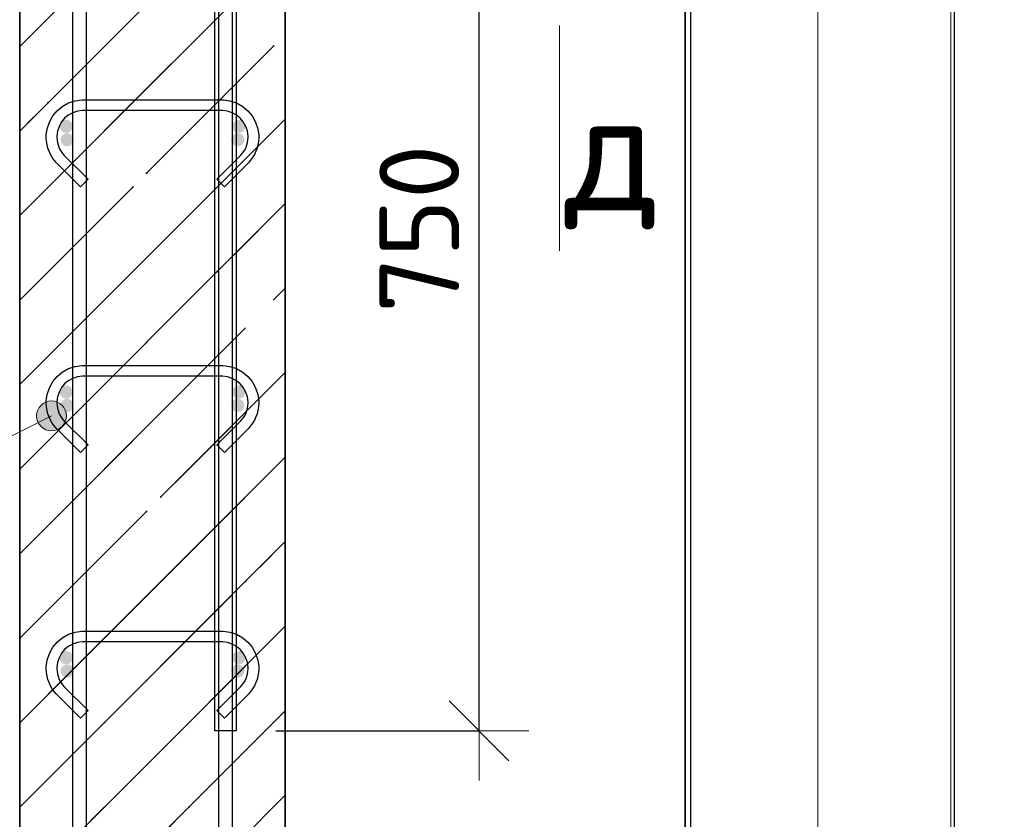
# Model space of a CAD drawing. Header units: millimetres. Extents: x -24871 to 40608, y -2869 to 48080.
# Tile 23 of 119: x -21203 to -20461, y 45482 to 46084. Entities that reach past the tile are written whole.
import ezdxf

# ---------------------------------------------------------------- set-up
doc = ezdxf.new("R2010")
doc.units = ezdxf.units.MM
doc.header["$PDMODE"] = 65
doc.linetypes.add('______11', pattern=[150, 120, -15, 0, -15])
doc.linetypes.add('______5', pattern=[330, 240, -30, 30, -30])
for name, color, linetype, lineweight in [('Standard', 7, 'Continuous', 25), ('Арм.стержн. Арматура края', 96, 'Continuous', 35), ('Арм.стержн. вертикальными 1', 22, 'Continuous', 35), ('Арм.стержн.горизонт. 1', 180, 'Continuous', 35), ('Размерная линия_ общее', 7, 'Continuous', 13)]:
    doc.layers.add(name, color=color, linetype=linetype, lineweight=lineweight)
doc.layers.add('Арм.стержн. вертикальными 2', color=7, linetype='Continuous', lineweight=35, true_color=0x006e00)
doc.layers.add('Арм.стержн.Стяжки', color=7, linetype='Continuous', lineweight=35, true_color=0x501e0f)
doc.styles.add('ISOCPEUR', font='ISOCPEUR')
doc.dimstyles.new('DIMSTYLE_15', dxfattribs={"dimtxt": 60, "dimasz": 75, "dimexe": 0, "dimexo": 0, "dimgap": 30, "dimtad": 2, "dimdec": 0, "dimrnd": 5, "dimzin": 12, "dimdsep": 46, "dimtxsty": 'ISOCPEUR', "dimblk1": 'ALL_ML_STRICH', "dimblk2": 'ALL_ML_STRICH', "dimsah": 1, "dimcen": 0, "dimclrd": 7, "dimclre": 256, "dimclrt": 7, "dimadec": 0, "dimazin": 0, "dimtfac": 1, "dimtdec": 0, "dimtix": 1, "dimtmove": 2, "dimatfit": 3, "dimfxl": 0, "dimtzin": 0, "dimlwd": 0, "dimlwe": -3, "dimarcsym": 0})
doc.dimstyles.new('DIMSTYLE_5', dxfattribs={"dimtxt": 66, "dimasz": 75, "dimexe": 0, "dimexo": 0, "dimgap": 33, "dimtad": 2, "dimdec": 0, "dimrnd": 5, "dimzin": 12, "dimdsep": 46, "dimtxsty": 'ISOCPEUR', "dimblk1": 'ALL_ML_STRICH', "dimblk2": 'ALL_ML_STRICH', "dimsah": 1, "dimcen": 0, "dimclrd": 7, "dimclre": 256, "dimclrt": 7, "dimadec": 0, "dimazin": 0, "dimtfac": 1, "dimtdec": 0, "dimtix": 1, "dimtmove": 2, "dimatfit": 3, "dimfxl": 0, "dimtzin": 0, "dimlwd": 0, "dimlwe": -3, "dimarcsym": 0})

# ---------------------------------------------------------------- blocks, each defined once
blk = doc.blocks.new('ALL_ML_STRICH')
at = {"color": 0, "linetype": 'ByBlock', "lineweight": -2}
for p, q in [((0, -0.5), (0, 0.5)), ((-0.3, -0.3), (0.3, 0.3)), ((-1, 0), (0.5, 0))]:
    blk.add_line(p, q, dxfattribs=at)
blk = doc.blocks.new('*D88')
at = {"layer": 'DEFPOINTS', "color": 7, "linetype": 'Continuous', "lineweight": 13, "transparency": 33554687}
for p in [(-20880.78, 46299.08), (-21002.84, 43109.08), (-20498.78, 43109.08)]:
    blk.add_point(p, dxfattribs=at)
at = {"layer": 'Размерная линия_ общее', "color": 253, "linetype": 'Continuous', "lineweight": -2, "true_color": 0xa0a0a0, "transparency": 33554687}
for p, q in [((-20860.78, 46299.08), (-20498.78, 46299.08)), ((-20982.84, 43109.08), (-20498.78, 43109.08))]:
    blk.add_line(p, q, dxfattribs=at)
at = {"layer": 'Размерная линия_ общее', "color": 7, "linetype": 'Continuous', "lineweight": -2, "transparency": 33554687}
blk.add_line((-20498.78, 43109.08), (-20498.78, 46299.08), dxfattribs=at)
at = {"layer": 'Размерная линия_ общее', "color": 7, "linetype": 'Continuous', "lineweight": 13, "transparency": 33554687, "xscale": 75, "yscale": 75, "zscale": 75}
for p, rotation in [((-20498.78, 46299.08), 90), ((-20498.78, 43109.08), 270)]:
    blk.add_blockref('ALL_ML_STRICH', p, dxfattribs=dict(at, rotation=rotation))
at = {"layer": 'Размерная линия_ общее', "color": 7, "linetype": 'Continuous', "lineweight": 13, "transparency": 33554687, "insert": (-20546.78, 44713.98), "char_height": 66, "width": 264, "attachment_point": 5, "rotation": 90, "style": 'ISOCPEUR'}
blk.add_mtext('\\A1;{3190}', dxfattribs=at)
blk = doc.blocks.new('*D91')
at = {"layer": 'DEFPOINTS', "color": 7, "linetype": 'Continuous', "lineweight": 13, "transparency": 33554687}
for p in [(-21037.84, 46204.08), (-21037.84, 43204.08), (-20697.44, 43204.08)]:
    blk.add_point(p, dxfattribs=at)
at = {"layer": 'Размерная линия_ общее', "color": 253, "linetype": 'Continuous', "lineweight": -2, "true_color": 0xa0a0a0, "transparency": 33554687}
for p, q in [((-21017.84, 46204.08), (-20697.44, 46204.08)), ((-21017.84, 43204.08), (-20697.44, 43204.08))]:
    blk.add_line(p, q, dxfattribs=at)
at = {"layer": 'Размерная линия_ общее', "color": 7, "linetype": 'Continuous', "lineweight": -2, "transparency": 33554687}
blk.add_line((-20697.44, 43204.08), (-20697.44, 46204.08), dxfattribs=at)
at = {"layer": 'Размерная линия_ общее', "color": 7, "linetype": 'Continuous', "lineweight": 13, "transparency": 33554687, "xscale": 75, "yscale": 75, "zscale": 75}
for p, rotation in [((-20697.44, 46204.08), 90), ((-20697.44, 43204.08), 270)]:
    blk.add_blockref('ALL_ML_STRICH', p, dxfattribs=dict(at, rotation=rotation))
at = {"layer": 'Размерная линия_ общее', "color": 7, "linetype": 'Continuous', "lineweight": 13, "transparency": 33554687, "insert": (-20778.44, 44482.08), "char_height": 66, "width": 3.3, "attachment_point": 1, "rotation": 90, "line_spacing_factor": 0.60241, "style": 'ISOCPEUR'}
blk.add_mtext('\\W0.91;15х200=3000', dxfattribs=at)
blk = doc.blocks.new('*D95')
at = {"layer": 'DEFPOINTS', "color": 7, "linetype": 'Continuous', "lineweight": 13, "transparency": 33554687}
for p in [(-21002.84, 46299.08), (-21039.84, 45549.08), (-20856.91, 45549.08)]:
    blk.add_point(p, dxfattribs=at)
at = {"layer": 'Standard', "color": 251, "linetype": 'Continuous', "lineweight": -2, "true_color": 0x656565, "transparency": 33554687}
for p, q in [((-20972.84, 46299.08), (-20856.91, 46299.08)), ((-21009.84, 45549.08), (-20856.91, 45549.08))]:
    blk.add_line(p, q, dxfattribs=at)
at = {"layer": 'Standard', "color": 7, "linetype": 'Continuous', "lineweight": -2, "transparency": 33554687}
blk.add_line((-20856.91, 45549.08), (-20856.91, 46299.08), dxfattribs=at)
at = {"layer": 'Standard', "color": 7, "linetype": 'Continuous', "lineweight": 13, "transparency": 33554687, "xscale": 75, "yscale": 75, "zscale": 75}
for p, rotation in [((-20856.91, 46299.08), 90), ((-20856.91, 45549.08), 270)]:
    blk.add_blockref('ALL_ML_STRICH', p, dxfattribs=dict(at, rotation=rotation))
at = {"layer": 'Standard', "color": 7, "linetype": 'Continuous', "lineweight": 13, "transparency": 33554687, "insert": (-20901.91, 45927.08), "char_height": 60, "width": 180, "attachment_point": 5, "rotation": 90, "style": 'ISOCPEUR'}
blk.add_mtext('\\A1;{750}', dxfattribs=at)

msp = doc.modelspace()

# ---------------------------------------------------------------- hatches: boundary and pattern name
at = {"layer": 'Standard', "linetype": 'Continuous', "lineweight": 35, "transparency": 33554687}
h = msp.add_hatch(dxfattribs=at)
h.set_pattern_fill('__________541', scale=30, angle=135, style=0, pattern_type=2)
h.set_pattern_definition([(225, (0, 0), (63.63961, -63.63961), [120, -15, 0, -15]), (225, (31.82, -31.82), (63.63961, -63.63961), [240, -30, 30, -30])])
h.paths.add_polyline_path([(-21002.84, 46299.08), (-21202.84, 46299.08), (-21202.84, 43109.08), (-21002.84, 43109.08)], flags=0)
at = {"layer": 'Арм.стержн. Арматура края', "linetype": 'Continuous', "lineweight": 50, "transparency": 33554687}
for points in [[(-21162.1, 45994.08), (-21162.48, 45995.99), (-21163.56, 45997.61), (-21165.18, 45998.7), (-21167.1, 45999.08), (-21169.01, 45998.7), (-21170.63, 45997.61), (-21171.72, 45995.99), (-21172.1, 45994.08), (-21171.72, 45992.17), (-21170.63, 45990.54), (-21169.01, 45989.46), (-21167.1, 45989.08), (-21165.18, 45989.46), (-21163.56, 45990.54), (-21162.48, 45992.17)], [(-21033.57, 45994.08), (-21033.96, 45995.99), (-21035.04, 45997.61), (-21036.66, 45998.7), (-21038.57, 45999.08), (-21040.49, 45998.7), (-21042.11, 45997.61), (-21043.19, 45995.99), (-21043.57, 45994.08), (-21043.19, 45992.17), (-21042.11, 45990.54), (-21040.49, 45989.46), (-21038.57, 45989.08), (-21036.66, 45989.46), (-21035.04, 45990.54), (-21033.96, 45992.17)], [(-21162.1, 45794.08), (-21162.48, 45795.99), (-21163.56, 45797.61), (-21165.18, 45798.7), (-21167.1, 45799.08), (-21169.01, 45798.7), (-21170.63, 45797.61), (-21171.72, 45795.99), (-21172.1, 45794.08), (-21171.72, 45792.17), (-21170.63, 45790.54), (-21169.01, 45789.46), (-21167.1, 45789.08), (-21165.18, 45789.46), (-21163.56, 45790.54), (-21162.48, 45792.17)], [(-21033.57, 45794.08), (-21033.96, 45795.99), (-21035.04, 45797.61), (-21036.66, 45798.7), (-21038.57, 45799.08), (-21040.49, 45798.7), (-21042.11, 45797.61), (-21043.19, 45795.99), (-21043.57, 45794.08), (-21043.19, 45792.17), (-21042.11, 45790.54), (-21040.49, 45789.46), (-21038.57, 45789.08), (-21036.66, 45789.46), (-21035.04, 45790.54), (-21033.96, 45792.17)], [(-21162.1, 45594.08), (-21162.48, 45595.99), (-21163.56, 45597.61), (-21165.18, 45598.7), (-21167.1, 45599.08), (-21169.01, 45598.7), (-21170.63, 45597.61), (-21171.72, 45595.99), (-21172.1, 45594.08), (-21171.72, 45592.17), (-21170.63, 45590.54), (-21169.01, 45589.46), (-21167.1, 45589.08), (-21165.18, 45589.46), (-21163.56, 45590.54), (-21162.48, 45592.17)], [(-21033.57, 45594.08), (-21033.96, 45595.99), (-21035.04, 45597.61), (-21036.66, 45598.7), (-21038.57, 45599.08), (-21040.49, 45598.7), (-21042.11, 45597.61), (-21043.19, 45595.99), (-21043.57, 45594.08), (-21043.19, 45592.17), (-21042.11, 45590.54), (-21040.49, 45589.46), (-21038.57, 45589.08), (-21036.66, 45589.46), (-21035.04, 45590.54), (-21033.96, 45592.17)]]:
    msp.add_hatch(color=4, dxfattribs=at).paths.add_polyline_path(points)
at = {"layer": 'Арм.стержн.горизонт. 1', "linetype": 'Continuous', "lineweight": 50, "transparency": 33554687}
for points in [[(-21162.84, 46004.08), (-21163.22, 46005.99), (-21164.3, 46007.61), (-21165.92, 46008.7), (-21167.84, 46009.08), (-21169.75, 46008.7), (-21171.37, 46007.61), (-21172.46, 46005.99), (-21172.84, 46004.08), (-21172.46, 46002.17), (-21171.37, 46000.54), (-21169.75, 45999.46), (-21167.84, 45999.08), (-21165.92, 45999.46), (-21164.3, 46000.54), (-21163.22, 46002.17)], [(-21032.84, 46004.08), (-21033.22, 46005.99), (-21034.3, 46007.61), (-21035.92, 46008.7), (-21037.84, 46009.08), (-21039.75, 46008.7), (-21041.37, 46007.61), (-21042.46, 46005.99), (-21042.84, 46004.08), (-21042.46, 46002.17), (-21041.37, 46000.54), (-21039.75, 45999.46), (-21037.84, 45999.08), (-21035.92, 45999.46), (-21034.3, 46000.54), (-21033.22, 46002.17)], [(-21162.84, 45804.08), (-21163.22, 45805.99), (-21164.3, 45807.61), (-21165.92, 45808.7), (-21167.84, 45809.08), (-21169.75, 45808.7), (-21171.37, 45807.61), (-21172.46, 45805.99), (-21172.84, 45804.08), (-21172.46, 45802.17), (-21171.37, 45800.54), (-21169.75, 45799.46), (-21167.84, 45799.08), (-21165.92, 45799.46), (-21164.3, 45800.54), (-21163.22, 45802.17)], [(-21032.84, 45804.08), (-21033.22, 45805.99), (-21034.3, 45807.61), (-21035.92, 45808.7), (-21037.84, 45809.08), (-21039.75, 45808.7), (-21041.37, 45807.61), (-21042.46, 45805.99), (-21042.84, 45804.08), (-21042.46, 45802.17), (-21041.37, 45800.54), (-21039.75, 45799.46), (-21037.84, 45799.08), (-21035.92, 45799.46), (-21034.3, 45800.54), (-21033.22, 45802.17)], [(-21162.84, 45604.08), (-21163.22, 45605.99), (-21164.3, 45607.61), (-21165.92, 45608.7), (-21167.84, 45609.08), (-21169.75, 45608.7), (-21171.37, 45607.61), (-21172.46, 45605.99), (-21172.84, 45604.08), (-21172.46, 45602.17), (-21171.37, 45600.54), (-21169.75, 45599.46), (-21167.84, 45599.08), (-21165.92, 45599.46), (-21164.3, 45600.54), (-21163.22, 45602.17)], [(-21032.84, 45604.08), (-21033.22, 45605.99), (-21034.3, 45607.61), (-21035.92, 45608.7), (-21037.84, 45609.08), (-21039.75, 45608.7), (-21041.37, 45607.61), (-21042.46, 45605.99), (-21042.84, 45604.08), (-21042.46, 45602.17), (-21041.37, 45600.54), (-21039.75, 45599.46), (-21037.84, 45599.08), (-21035.92, 45599.46), (-21034.3, 45600.54), (-21033.22, 45602.17)]]:
    msp.add_hatch(color=4, dxfattribs=at).paths.add_polyline_path(points)
at = {"layer": 'Арм.стержн.Стяжки', "linetype": 'Continuous', "lineweight": 13, "transparency": 33554687}
for points in [[(-21190.01, 45786.82), (-21179.51, 45774.97), (-21188.21, 45792.25)], [(-21188.21, 45792.25), (-21173.78, 45776.09), (-21183.89, 45796.19)], [(-21188.21, 45792.25), (-21179.51, 45774.97), (-21173.78, 45776.09)], [(-21183.89, 45796.19), (-21169.46, 45780.02), (-21178.16, 45797.31)], [(-21183.89, 45796.19), (-21173.78, 45776.09), (-21169.46, 45780.02)], [(-21178.16, 45797.31), (-21169.46, 45780.02), (-21167.66, 45785.46)], [(-21178.16, 45797.31), (-21167.66, 45785.46), (-21172.72, 45795.51)], [(-21172.72, 45795.51), (-21167.66, 45785.46), (-21168.78, 45791.19)], [(-21184.95, 45776.77), (-21190.01, 45786.82), (-21188.89, 45781.08)], [(-21190.01, 45786.82), (-21184.95, 45776.77), (-21179.51, 45774.97)]]:
    msp.add_hatch(color=7, dxfattribs=at).paths.add_polyline_path(points)

# ---------------------------------------------------------------- linework, layer by layer
at = {"layer": 'Standard', "color": 52, "linetype": 'Continuous', "lineweight": 13, "transparency": 33554687}
for p, q in [((-20701.6, 47549.08), (-20701.6, 42674.95)), ((-20701.6, 42674.95), (-20701.6, 47549.08))]:
    msp.add_line(p, q, dxfattribs=at)
at = {"layer": 'Standard', "color": 52, "linetype": 'Continuous', "lineweight": -3, "transparency": 33554687}
for p, q in [((-20701.6, 47549.08), (-20701.6, 42674.95)), ((-20701.6, 42674.95), (-20701.6, 47549.08))]:
    msp.add_line(p, q, dxfattribs=at)
at = {"layer": 'Standard', "color": 7, "linetype": 'Continuous', "lineweight": 35, "transparency": 33554687}
for p, q in [((-21202.84, 46299.08), (-21202.84, 43109.08)), ((-21202.84, 46299.08), (-21202.84, 43109.08)), ((-21002.84, 43109.08), (-21002.84, 46299.08)), ((-21002.84, 43109.08), (-21002.84, 46299.08))]:
    msp.add_line(p, q, dxfattribs=at)
at = {"layer": 'Standard', "color": 253, "linetype": '______5', "lineweight": 35, "true_color": 0xababab, "transparency": 33554687}
for p, q in [((-21202.84, 46064.23), (-21002.84, 46264.23)), ((-21202.84, 45936.95), (-21002.84, 46136.95)), ((-21202.84, 45809.67), (-21002.84, 46009.67)), ((-21202.84, 45682.39), (-21002.84, 45882.39)), ((-21202.84, 45555.12), (-21002.84, 45755.12)), ((-21202.84, 45427.84), (-21002.84, 45627.84)), ((-21202.84, 45300.56), (-21002.84, 45500.56))]:
    msp.add_line(p, q, dxfattribs=at)
at = {"layer": 'Standard', "color": 253, "linetype": '______11', "lineweight": 35, "true_color": 0xababab, "transparency": 33554687}
for p, q in [((-21202.84, 46000.59), (-21002.84, 46200.59)), ((-21202.84, 45873.31), (-21002.84, 46073.31)), ((-21202.84, 45746.03), (-21002.84, 45946.03)), ((-21202.84, 45618.76), (-21002.84, 45818.76)), ((-21202.84, 45491.48), (-21002.84, 45691.48)), ((-21202.84, 45364.2), (-21002.84, 45564.2))]:
    msp.add_line(p, q, dxfattribs=at)
at = {"layer": 'Standard', "color": 7, "linetype": 'Continuous', "lineweight": 13, "transparency": 33554687}
msp.add_line((-20796.33, 46080.11), (-20796.33, 45910.51), dxfattribs=at)
for points in [[(-21726.62, 42474.95), (-20501.6, 42474.95), (-20501.6, 47749.08), (-21726.62, 47749.08), (-21726.62, 42474.95)], [(-21626.62, 42574.95), (-20601.6, 42574.95), (-20601.6, 47649.08), (-21626.62, 47649.08), (-21626.62, 42574.95)]]:
    msp.add_lwpolyline(points, dxfattribs=at)
at = {"layer": 'Арм.стержн. вертикальными 1', "color": 4, "linetype": 'Continuous', "lineweight": 25, "transparency": 33554687}
for points in [[(-21162.84, 43109.08), (-21162.84, 47309.08), (-21152.84, 47309.08), (-21152.84, 43109.08), (-21162.84, 43109.08)], [(-21162.84, 43109.08), (-21162.84, 47309.08), (-21152.84, 47309.08), (-21152.84, 43109.08), (-21162.84, 43109.08)], [(-21162.84, 43109.08), (-21162.84, 47309.08), (-21152.84, 47309.08), (-21152.84, 43109.08), (-21162.84, 43109.08)], [(-21052.84, 43109.08), (-21052.84, 47309.08), (-21042.84, 47309.08), (-21042.84, 43109.08), (-21052.84, 43109.08)], [(-21052.84, 43109.08), (-21052.84, 47309.08), (-21042.84, 47309.08), (-21042.84, 43109.08), (-21052.84, 43109.08)], [(-21052.84, 43109.08), (-21052.84, 47309.08), (-21042.84, 47309.08), (-21042.84, 43109.08), (-21052.84, 43109.08)]]:
    msp.add_lwpolyline(points, dxfattribs=at)
at = {"layer": 'Арм.стержн. вертикальными 2', "color": 7, "linetype": 'Continuous', "lineweight": 25, "transparency": 33554687}
msp.add_lwpolyline([(-21039.84, 47499.08), (-21039.84, 45549.08), (-21055.84, 45549.08), (-21055.84, 47499.08), (-21039.84, 47499.08)], dxfattribs=at)
msp.add_lwpolyline([(-21039.84, 47499.08), (-21039.84, 45549.08), (-21055.84, 45549.08), (-21055.84, 47499.08), (-21039.84, 47499.08)], dxfattribs=at)
msp.add_lwpolyline([(-21039.84, 47499.08), (-21039.84, 45549.08), (-21055.84, 45549.08), (-21055.84, 47499.08), (-21039.84, 47499.08)], dxfattribs=at)
msp.add_lwpolyline([(-21039.84, 47499.08), (-21039.84, 45549.08), (-21055.84, 45549.08), (-21055.84, 47499.08), (-21039.84, 47499.08)], dxfattribs=at)
at = {"layer": 'Арм.стержн.Стяжки', "color": 7, "linetype": 'Continuous', "lineweight": 13, "transparency": 33554687}
for p, q in [((-21183.89, 45796.19), (-21183.89, 45796.19)), ((-21168.78, 45791.19), (-21168.78, 45791.19)), ((-21481.93, 45633.68), (-21178.83, 45786.14)), ((-21188.89, 45781.08), (-21188.89, 45781.08)), ((-21173.78, 45776.09), (-21173.78, 45776.09))]:
    msp.add_line(p, q, dxfattribs=at)
at = {"layer": 'Арм.стержн.Стяжки', "color": 40, "linetype": 'Continuous', "lineweight": 25, "transparency": 33554687}
for points in [[(-21054.28, 45964.35), (-21036.42, 45982.21), (-21035.19, 45983.63), (-21034.09, 45985.15), (-21033.14, 45986.77), (-21032.36, 45988.43), (-21031.74, 45990.15), (-21031.27, 45991.96), (-21030.97, 45993.82), (-21030.83, 45995.7), (-21030.83, 45996.85), (-21031.34, 46000.46), (-21032.55, 46004.13), (-21034.42, 46007.48), (-21036.7, 46010.21), (-21039.43, 46012.49), (-21042.79, 46014.37), (-21046.45, 46015.58), (-21050.07, 46016.08), (-21155.6, 46016.08), (-21159.22, 46015.58), (-21162.88, 46014.37), (-21166.24, 46012.49), (-21168.97, 46010.21), (-21171.25, 46007.48), (-21173.12, 46004.13), (-21174.33, 46000.46), (-21174.83, 45996.85), (-21174.83, 45995.7), (-21174.7, 45993.82), (-21174.4, 45991.96), (-21173.93, 45990.15), (-21173.31, 45988.43), (-21172.53, 45986.77), (-21171.58, 45985.15), (-21170.48, 45983.63), (-21169.25, 45982.21), (-21151.39, 45964.35), (-21157.04, 45958.69), (-21175.1, 45976.75), (-21176.76, 45978.66), (-21178.29, 45980.78), (-21179.61, 45983.03), (-21180.71, 45985.36), (-21181.58, 45987.78), (-21182.24, 45990.32), (-21182.66, 45992.89), (-21182.83, 45995.42), (-21182.83, 45997.4), (-21182.16, 46002.28), (-21180.48, 46007.36), (-21177.86, 46012.04), (-21174.65, 46015.89), (-21170.79, 46019.11), (-21166.12, 46021.73), (-21161.04, 46023.4), (-21156.16, 46024.08), (-21049.51, 46024.08), (-21044.63, 46023.4), (-21039.55, 46021.73), (-21034.88, 46019.11), (-21031.02, 46015.89), (-21027.81, 46012.04), (-21025.19, 46007.36), (-21023.51, 46002.28), (-21022.83, 45997.4), (-21022.83, 45995.42), (-21023.01, 45992.89), (-21023.43, 45990.32), (-21024.09, 45987.78), (-21024.96, 45985.36), (-21026.06, 45983.03), (-21027.38, 45980.78), (-21028.91, 45978.66), (-21030.57, 45976.75), (-21048.63, 45958.69), (-21054.28, 45964.35)], [(-21054.28, 45964.35), (-21036.42, 45982.21), (-21035.19, 45983.63), (-21034.09, 45985.15), (-21033.14, 45986.77), (-21032.36, 45988.43), (-21031.74, 45990.15), (-21031.27, 45991.96), (-21030.97, 45993.82), (-21030.83, 45995.7), (-21030.83, 45996.85), (-21031.34, 46000.46), (-21032.55, 46004.13), (-21034.42, 46007.48), (-21036.7, 46010.21), (-21039.43, 46012.49), (-21042.79, 46014.37), (-21046.45, 46015.58), (-21050.07, 46016.08), (-21155.6, 46016.08), (-21159.22, 46015.58), (-21162.88, 46014.37), (-21166.24, 46012.49), (-21168.97, 46010.21), (-21171.25, 46007.48), (-21173.12, 46004.13), (-21174.33, 46000.46), (-21174.83, 45996.85), (-21174.83, 45995.7), (-21174.7, 45993.82), (-21174.4, 45991.96), (-21173.93, 45990.15), (-21173.31, 45988.43), (-21172.53, 45986.77), (-21171.58, 45985.15), (-21170.48, 45983.63), (-21169.25, 45982.21), (-21151.39, 45964.35), (-21157.04, 45958.69), (-21175.1, 45976.75), (-21176.76, 45978.66), (-21178.29, 45980.78), (-21179.61, 45983.03), (-21180.71, 45985.36), (-21181.58, 45987.78), (-21182.24, 45990.32), (-21182.66, 45992.89), (-21182.83, 45995.42), (-21182.83, 45997.4), (-21182.16, 46002.28), (-21180.48, 46007.36), (-21177.86, 46012.04), (-21174.65, 46015.89), (-21170.79, 46019.11), (-21166.12, 46021.73), (-21161.04, 46023.4), (-21156.16, 46024.08), (-21049.51, 46024.08), (-21044.63, 46023.4), (-21039.55, 46021.73), (-21034.88, 46019.11), (-21031.02, 46015.89), (-21027.81, 46012.04), (-21025.19, 46007.36), (-21023.51, 46002.28), (-21022.83, 45997.4), (-21022.83, 45995.42), (-21023.01, 45992.89), (-21023.43, 45990.32), (-21024.09, 45987.78), (-21024.96, 45985.36), (-21026.06, 45983.03), (-21027.38, 45980.78), (-21028.91, 45978.66), (-21030.57, 45976.75), (-21048.63, 45958.69), (-21054.28, 45964.35)], [(-21054.28, 45764.35), (-21036.42, 45782.21), (-21035.19, 45783.63), (-21034.09, 45785.15), (-21033.14, 45786.77), (-21032.36, 45788.43), (-21031.74, 45790.15), (-21031.27, 45791.96), (-21030.97, 45793.82), (-21030.83, 45795.7), (-21030.83, 45796.85), (-21031.34, 45800.46), (-21032.55, 45804.13), (-21034.42, 45807.48), (-21036.7, 45810.21), (-21039.43, 45812.49), (-21042.79, 45814.37), (-21046.45, 45815.58), (-21050.07, 45816.08), (-21155.6, 45816.08), (-21159.22, 45815.58), (-21162.88, 45814.37), (-21166.24, 45812.49), (-21168.97, 45810.21), (-21171.25, 45807.48), (-21173.12, 45804.13), (-21174.33, 45800.46), (-21174.83, 45796.85), (-21174.83, 45795.7), (-21174.7, 45793.82), (-21174.4, 45791.96), (-21173.93, 45790.15), (-21173.31, 45788.43), (-21172.53, 45786.77), (-21171.58, 45785.15), (-21170.48, 45783.63), (-21169.25, 45782.21), (-21151.39, 45764.35), (-21157.04, 45758.69), (-21175.1, 45776.75), (-21176.76, 45778.66), (-21178.29, 45780.78), (-21179.61, 45783.03), (-21180.71, 45785.36), (-21181.58, 45787.78), (-21182.24, 45790.32), (-21182.66, 45792.89), (-21182.83, 45795.42), (-21182.83, 45797.4), (-21182.16, 45802.28), (-21180.48, 45807.36), (-21177.86, 45812.04), (-21174.65, 45815.89), (-21170.79, 45819.11), (-21166.12, 45821.73), (-21161.04, 45823.4), (-21156.16, 45824.08), (-21049.51, 45824.08), (-21044.63, 45823.4), (-21039.55, 45821.73), (-21034.88, 45819.11), (-21031.02, 45815.89), (-21027.81, 45812.04), (-21025.19, 45807.36), (-21023.51, 45802.28), (-21022.83, 45797.4), (-21022.83, 45795.42), (-21023.01, 45792.89), (-21023.43, 45790.32), (-21024.09, 45787.78), (-21024.96, 45785.36), (-21026.06, 45783.03), (-21027.38, 45780.78), (-21028.91, 45778.66), (-21030.57, 45776.75), (-21048.63, 45758.69), (-21054.28, 45764.35)], [(-21054.28, 45564.35), (-21036.42, 45582.21), (-21035.19, 45583.63), (-21034.09, 45585.15), (-21033.14, 45586.77), (-21032.36, 45588.43), (-21031.74, 45590.15), (-21031.27, 45591.96), (-21030.97, 45593.82), (-21030.83, 45595.7), (-21030.83, 45596.85), (-21031.34, 45600.46), (-21032.55, 45604.13), (-21034.42, 45607.48), (-21036.7, 45610.21), (-21039.43, 45612.49), (-21042.79, 45614.37), (-21046.45, 45615.58), (-21050.07, 45616.08), (-21155.6, 45616.08), (-21159.22, 45615.58), (-21162.88, 45614.37), (-21166.24, 45612.49), (-21168.97, 45610.21), (-21171.25, 45607.48), (-21173.12, 45604.13), (-21174.33, 45600.46), (-21174.83, 45596.85), (-21174.83, 45595.7), (-21174.7, 45593.82), (-21174.4, 45591.96), (-21173.93, 45590.15), (-21173.31, 45588.43), (-21172.53, 45586.77), (-21171.58, 45585.15), (-21170.48, 45583.63), (-21169.25, 45582.21), (-21151.39, 45564.35), (-21157.04, 45558.69), (-21175.1, 45576.75), (-21176.76, 45578.66), (-21178.29, 45580.78), (-21179.61, 45583.03), (-21180.71, 45585.36), (-21181.58, 45587.78), (-21182.24, 45590.32), (-21182.66, 45592.89), (-21182.83, 45595.42), (-21182.83, 45597.4), (-21182.16, 45602.28), (-21180.48, 45607.36), (-21177.86, 45612.04), (-21174.65, 45615.89), (-21170.79, 45619.11), (-21166.12, 45621.73), (-21161.04, 45623.4), (-21156.16, 45624.08), (-21049.51, 45624.08), (-21044.63, 45623.4), (-21039.55, 45621.73), (-21034.88, 45619.11), (-21031.02, 45615.89), (-21027.81, 45612.04), (-21025.19, 45607.36), (-21023.51, 45602.28), (-21022.83, 45597.4), (-21022.83, 45595.42), (-21023.01, 45592.89), (-21023.43, 45590.32), (-21024.09, 45587.78), (-21024.96, 45585.36), (-21026.06, 45583.03), (-21027.38, 45580.78), (-21028.91, 45578.66), (-21030.57, 45576.75), (-21048.63, 45558.69), (-21054.28, 45564.35)], [(-21054.28, 45564.35), (-21036.42, 45582.21), (-21035.19, 45583.63), (-21034.09, 45585.15), (-21033.14, 45586.77), (-21032.36, 45588.43), (-21031.74, 45590.15), (-21031.27, 45591.96), (-21030.97, 45593.82), (-21030.83, 45595.7), (-21030.83, 45596.85), (-21031.34, 45600.46), (-21032.55, 45604.13), (-21034.42, 45607.48), (-21036.7, 45610.21), (-21039.43, 45612.49), (-21042.79, 45614.37), (-21046.45, 45615.58), (-21050.07, 45616.08), (-21155.6, 45616.08), (-21159.22, 45615.58), (-21162.88, 45614.37), (-21166.24, 45612.49), (-21168.97, 45610.21), (-21171.25, 45607.48), (-21173.12, 45604.13), (-21174.33, 45600.46), (-21174.83, 45596.85), (-21174.83, 45595.7), (-21174.7, 45593.82), (-21174.4, 45591.96), (-21173.93, 45590.15), (-21173.31, 45588.43), (-21172.53, 45586.77), (-21171.58, 45585.15), (-21170.48, 45583.63), (-21169.25, 45582.21), (-21151.39, 45564.35), (-21157.04, 45558.69), (-21175.1, 45576.75), (-21176.76, 45578.66), (-21178.29, 45580.78), (-21179.61, 45583.03), (-21180.71, 45585.36), (-21181.58, 45587.78), (-21182.24, 45590.32), (-21182.66, 45592.89), (-21182.83, 45595.42), (-21182.83, 45597.4), (-21182.16, 45602.28), (-21180.48, 45607.36), (-21177.86, 45612.04), (-21174.65, 45615.89), (-21170.79, 45619.11), (-21166.12, 45621.73), (-21161.04, 45623.4), (-21156.16, 45624.08), (-21049.51, 45624.08), (-21044.63, 45623.4), (-21039.55, 45621.73), (-21034.88, 45619.11), (-21031.02, 45615.89), (-21027.81, 45612.04), (-21025.19, 45607.36), (-21023.51, 45602.28), (-21022.83, 45597.4), (-21022.83, 45595.42), (-21023.01, 45592.89), (-21023.43, 45590.32), (-21024.09, 45587.78), (-21024.96, 45585.36), (-21026.06, 45583.03), (-21027.38, 45580.78), (-21028.91, 45578.66), (-21030.57, 45576.75), (-21048.63, 45558.69), (-21054.28, 45564.35)]]:
    msp.add_lwpolyline(points, dxfattribs=at)
at = {"layer": 'Арм.стержн.Стяжки', "color": 7, "linetype": 'Continuous', "lineweight": 13, "transparency": 33554687}
msp.add_circle((-21178.83, 45786.14), 11.25, dxfattribs=at)

# ---------------------------------------------------------------- texts
at = {"layer": 'Standard', "color": 7, "linetype": 'Continuous', "lineweight": 13, "transparency": 33554687, "insert": (-20792.44, 45926.51), "char_height": 90, "width": 98, "attachment_point": 7, "style": 'ISOCPEUR'}
msp.add_mtext('\\A1;{\\fISOCPEUR|i0|b0;\\H90.000000;\\W1.000000;\\C7;д}\\P', dxfattribs=at)

# ---------------------------------------------------------------- dimensions: what is measured, and where the dimension line sits
at = {"layer": 'Standard', "color": 7, "linetype": 'Continuous', "lineweight": 13, "transparency": 33554687}
dim = msp.add_linear_dim(base=(-20856.91, 46299.08), p1=(-21009.84, 45549.08), p2=(-20972.84, 46299.08), angle=90, dimstyle='DIMSTYLE_15', override={"dimpost": '<>', "dimclrd": 7, "dimclre": 251, "dimclrt": 7, "dimlwd": 0, "dimlwe": 65533}, dxfattribs=at)
dim.commit()
dim.dimension.update_dxf_attribs({"geometry": '*D95', "text_midpoint": (-20901.91, 45927.08), "dimtype": 160})
at = {"layer": 'Размерная линия_ общее', "color": 7, "linetype": 'Continuous', "lineweight": 13, "transparency": 33554687}
dim = msp.add_linear_dim(base=(-20498.78, 46299.08), p1=(-20982.84, 43109.08), p2=(-20860.78, 46299.08), angle=90, dimstyle='DIMSTYLE_5', override={"dimpost": '<>', "dimclrd": 7, "dimclre": 253, "dimclrt": 7, "dimlwd": 0, "dimlwe": 65533}, dxfattribs=at)
dim.commit()
dim.dimension.update_dxf_attribs({"geometry": '*D88', "text_midpoint": (-20546.78, 44713.98), "dimtype": 160})
dim = msp.add_linear_dim(base=(-20697.44, 46204.08), p1=(-21017.84, 43204.08), p2=(-21017.84, 46204.08), angle=90, text='\\W0.91;15х200=3000', dimstyle='DIMSTYLE_5', override={"dimpost": '<>', "dimclrd": 7, "dimclre": 253, "dimclrt": 7, "dimlwd": 0, "dimlwe": 65533}, dxfattribs=at)
dim.commit()
dim.dimension.update_dxf_attribs({"geometry": '*D91', "text_midpoint": (-20730.44, 44704.08), "dimtype": 160})

doc.saveas('drawing.dxf')
